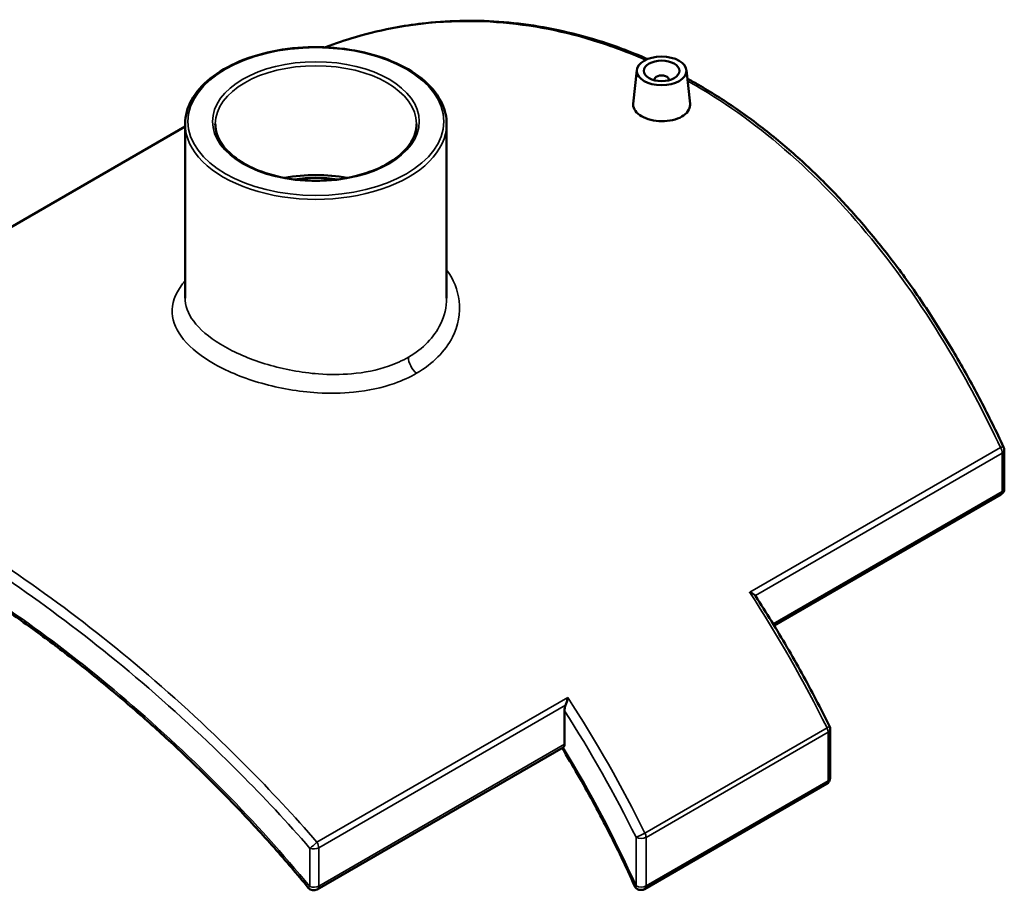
# Model space of a CAD drawing. Header units: millimetres. Extents: x -145 to 1380, y -196 to 822.
# Tile 9 of 9: x 902 to 1179, y 540 to 785. Entities that reach past the tile are written whole.
import ezdxf

# ---------------------------------------------------------------- set-up
doc = ezdxf.new("R2010")
doc.units = ezdxf.units.MM
doc.layers.add('Visible (ANSI)', color=7, linetype='Continuous', lineweight=50)
doc.layers.add('Visible Narrow (ANSI)', color=7, linetype='Continuous', lineweight=35)

msp = doc.modelspace()

# ---------------------------------------------------------------- linework, layer by layer
at = {"layer": 'Visible (ANSI)'}
for p, q in [((1075.368, 770.571), (1074.348, 761.067)), ((1089.341, 770.571), (1090.36, 761.082)), ((1080.355, 767.675), (1080.355, 767.871)), ((1084.355, 767.675), (1084.355, 767.871)), ((792.113, 664.584), (948.16, 754.677)), ((948.16, 755.42), (948.16, 706.332)), ((1021.812, 755.42), (1021.812, 706.332)), ((1178.859, 652.756), (1178.859, 663.545)), ((1177.859, 651.023), (1114.038, 614.177)), ((1054.99, 580.761), (1054.99, 590.181)), ((1129.822, 584.958), (1129.822, 571.308)), ((1054.577, 579.847), (985.386, 539.899)), ((1077.556, 539.978), (1128.822, 569.576))]:
    msp.add_line(p, q, dxfattribs=at)
for centre, start, end in [((1176.859, 663.545), 0, 25.04487), ((1176.859, 652.756), 300, 0), ((1127.822, 584.958), 0, 26.27762), ((1127.822, 571.308), 300, 0), ((1076.556, 541.71), 204.10505, 300), ((984.386, 541.631), 219.39075, 300)]:
    msp.add_arc(centre, 2, start, end, dxfattribs=at)
for major_axis in [(7, 0), (5, 0)]:
    msp.add_ellipse((1082.355, 770.321), major_axis=major_axis, ratio=0.5773503, dxfattribs=at)
for centre, major_axis, start_param, end_param in [((1082.355, 767.871), (-2, 0), 2.9638821, 6.4608959), ((984.986, 724.638), (28.328, 0), 1.2567311, 1.8848615), ((984.986, 724.638), (26.912, 0), 1.343753, 1.7978397), ((1053.575, 581.578), (1, -1.732), 0.0468389, 0.7853982)]:
    msp.add_ellipse(centre, major_axis=major_axis, ratio=0.5773503, start_param=start_param, end_param=end_param, dxfattribs=at)
for points, knots in [([(1078.392, 773.652), (1075.993, 774.701), (1073.581, 775.675), (1067.5, 777.929), (1063.816, 779.111), (1056.427, 781.125), (1052.721, 781.956), (1045.308, 783.266), (1041.602, 783.744), (1034.213, 784.351), (1030.53, 784.479), (1023.211, 784.388), (1019.575, 784.17), (1013.273, 783.491), (1010.592, 783.104), (1003.95, 781.904), (1000.02, 780.972), (993.29, 778.99), (990.457, 778.031), (987.671, 776.962)], [21.333482, 21.333482, 21.333482, 21.333482, 22.3102233, 22.3102233, 23.7863745, 23.7863745, 25.2625256, 25.2625256, 26.7386767, 26.7386767, 28.2148278, 28.2148278, 29.6909789, 29.6909789, 30.7980923, 30.7980923, 32.4587623, 32.4587623, 33.6951879, 33.6951879, 33.6951879, 33.6951879]), ([(948.16, 755.42), (948.16, 757.689), (948.77, 759.954), (951.145, 764.28), (952.936, 766.337), (957.544, 770.044), (960.383, 771.685), (966.796, 774.359), (970.372, 775.39), (977.889, 776.741), (981.829, 777.063), (989.68, 776.967), (993.591, 776.551), (1000.997, 775.02), (1004.491, 773.905), (1010.715, 771.076), (1013.442, 769.362), (1017.837, 765.492), (1019.508, 763.336), (1021.383, 759.23), (1021.812, 757.326), (1021.812, 755.42)], [2.3561945, 2.3561945, 2.3561945, 2.3561945, 2.663015, 2.663015, 2.9785761, 2.9785761, 3.30156, 3.30156, 3.6251375, 3.6251375, 3.9480946, 3.9480946, 4.2708133, 4.2708133, 4.5938389, 4.5938389, 4.9174793, 4.9174793, 5.2400293, 5.2400293, 5.4977871, 5.4977871, 5.4977871, 5.4977871]), ([(1178.671, 664.392), (1176.607, 668.808), (1174.457, 673.161), (1169.987, 681.716), (1167.666, 685.917), (1162.854, 694.147), (1160.363, 698.174), (1155.214, 706.031), (1152.557, 709.861), (1147.079, 717.299), (1144.26, 720.908), (1138.465, 727.884), (1135.49, 731.25), (1129.394, 737.72), (1126.273, 740.823), (1119.895, 746.746), (1116.639, 749.566), (1110.005, 754.904), (1106.628, 757.422), (1099.768, 762.141), (1096.285, 764.342), (1091.71, 766.984), (1090.657, 767.575), (1089.601, 768.151)], [4.5964099, 4.5964099, 4.5964099, 4.5964099, 6.072561, 6.072561, 7.5487121, 7.5487121, 9.0248633, 9.0248633, 10.5010144, 10.5010144, 11.9771655, 11.9771655, 13.4533166, 13.4533166, 14.9294677, 14.9294677, 16.4056189, 16.4056189, 17.88177, 17.88177, 19.3579211, 19.3579211, 19.7970711, 19.7970711, 19.7970711, 19.7970711]), ([(1088.031, 757.449), (1087.319, 757.038), (1086.416, 756.688), (1084.439, 756.24), (1083.364, 756.141), (1081.35, 756.173), (1080.276, 756.306), (1078.301, 756.803), (1077.399, 757.166), (1075.975, 757.988), (1075.357, 758.503), (1074.537, 759.62), (1074.334, 760.224), (1074.333, 760.881), (1074.338, 760.974), (1074.348, 761.067)], [2.4175051, 2.4175051, 2.4175051, 2.4175051, 2.7197498, 2.7197498, 3.0219946, 3.0219946, 3.3241261, 3.3241261, 3.6262576, 3.6262576, 3.9283891, 3.9283891, 4.2305206, 4.2305206, 4.2794307, 4.2794307, 4.2794307, 4.2794307]), ([(1090.359, 761.082), (1090.37, 760.983), (1090.376, 760.885), (1090.378, 760.191), (1090.178, 759.553), (1089.361, 758.388), (1088.744, 757.86), (1088.031, 757.449)], [6.59860779, 6.59860779, 6.59860779, 6.59860779, 6.6477658, 6.6477658, 6.95014047, 6.95014047, 7.25251515, 7.25251515, 7.25251515, 7.25251515]), ([(1013.314, 755.42), (1013.314, 753.674), (1012.8, 751.923), (1010.787, 748.632), (1009.333, 747.091), (1005.648, 744.367), (1003.441, 743.178), (998.471, 741.247), (995.711, 740.507), (989.91, 739.556), (986.871, 739.346), (980.828, 739.485), (977.825, 739.833), (972.171, 741.047), (969.52, 741.913), (964.842, 744.063), (962.815, 745.346), (959.575, 748.182), (958.366, 749.734), (956.975, 752.673), (956.658, 754.047), (956.658, 755.42)], [5.4977871, 5.4977871, 5.4977871, 5.4977871, 5.8372135, 5.8372135, 6.1607919, 6.1607919, 6.4763496, 6.4763496, 6.7918775, 6.7918775, 7.1082069, 7.1082069, 7.4247918, 7.4247918, 7.7409553, 7.7409553, 8.0562861, 8.0562861, 8.3725924, 8.3725924, 8.6393798, 8.6393798, 8.6393798, 8.6393798]), ([(982.84, 540.362), (979.706, 544.178), (976.493, 547.939), (969.93, 555.34), (966.581, 558.98), (959.77, 566.122), (956.309, 569.625), (949.301, 576.481), (945.753, 579.834), (938.597, 586.375), (934.989, 589.562), (927.736, 595.758), (924.091, 598.766), (916.792, 604.588), (913.138, 607.401), (905.844, 612.818), (902.204, 615.422), (894.967, 620.404), (891.368, 622.783), (884.236, 627.303), (880.703, 629.443), (873.723, 633.473), (870.277, 635.362), (863.494, 638.878), (860.156, 640.504), (853.609, 643.484), (850.399, 644.837), (844.124, 647.262), (841.059, 648.334), (835.089, 650.191), (832.184, 650.975), (826.544, 652.252), (823.81, 652.745), (818.523, 653.437), (815.97, 653.636), (811.666, 653.727), (809.873, 653.684), (805.526, 653.371), (803.037, 652.998), (798.296, 651.886), (796.044, 651.147), (793.905, 650.226)], [5.6319785, 5.6319785, 5.6319785, 5.6319785, 7.1231178, 7.1231178, 8.614257, 8.614257, 10.1053963, 10.1053963, 11.5965356, 11.5965356, 13.0876748, 13.0876748, 14.5788141, 14.5788141, 16.0699534, 16.0699534, 17.5610927, 17.5610927, 19.0522319, 19.0522319, 20.5433712, 20.5433712, 22.0345105, 22.0345105, 23.5256497, 23.5256497, 25.016789, 25.016789, 26.5079283, 26.5079283, 27.9990675, 27.9990675, 29.4902068, 29.4902068, 30.9813461, 30.9813461, 32.0997005, 32.0997005, 33.7772322, 33.7772322, 35.4547639, 35.4547639, 35.4547639, 35.4547639]), ([(1107.157, 623.519), (1107.16, 623.518), (1107.162, 623.517), (1107.428, 623.425), (1107.678, 623.321), (1108.118, 623.1), (1108.313, 622.982), (1108.585, 622.772), (1108.681, 622.683), (1108.755, 622.592)], [-0.0008961, -0.0008961, -0.0008961, -0.0008961, 0, 0, 0.08937951, 0.08937951, 0.17454196, 0.17454196, 0.23286916, 0.23286916, 0.23286916, 0.23286916]), ([(1108.822, 622.499), (1110.345, 620.14), (1111.842, 617.762), (1114.783, 612.968), (1116.227, 610.552), (1119.06, 605.689), (1120.449, 603.241), (1123.169, 598.315), (1124.5, 595.838), (1127.102, 590.859), (1128.374, 588.356), (1129.615, 585.843)], [5.41196057, 5.41196057, 5.41196057, 5.41196057, 5.45156844, 5.45156844, 5.49117632, 5.49117632, 5.53078419, 5.53078419, 5.57039206, 5.57039206, 5.60999994, 5.60999994, 5.60999994, 5.60999994]), ([(1055.318, 591.741), (1055.442, 592.037), (1055.548, 592.354), (1055.754, 593.091), (1055.84, 593.518), (1055.891, 593.915), (1055.891, 593.918), (1055.892, 593.921)], [0, 0, 0, 0, 0.09779633, 0.09779633, 0.23101001, 0.23101001, 0.23189883, 0.23189883, 0.23189883, 0.23189883]), ([(1055.318, 591.741), (1055.237, 591.543), (1055.167, 591.336), (1055.037, 590.835), (1054.99, 590.468), (1054.99, 590.181)], [-1.19821547, -1.19821547, -1.19821547, -1.19821547, -1.1379152, -1.1379152, -1.03247687, -1.03247687, -1.03247687, -1.03247687]), ([(1054.304, 579.689), (1055.787, 577.258), (1057.242, 574.807), (1060.143, 569.78), (1061.586, 567.202), (1064.406, 562.014), (1065.782, 559.404), (1068.463, 554.156), (1069.768, 551.518), (1072.305, 546.221), (1073.537, 543.561), (1074.731, 540.893)], [5.45566861, 5.45566861, 5.45566861, 5.45566861, 5.49823245, 5.49823245, 5.54236235, 5.54236235, 5.58649226, 5.58649226, 5.63062216, 5.63062216, 5.67475206, 5.67475206, 5.67475206, 5.67475206])]:
    msp.add_open_spline(points, degree=3, knots=knots, dxfattribs=at)
for points in [[(1108.821, 622.498), (1108.8, 622.531), (1108.778, 622.562), (1108.755, 622.592)], [(1054.577, 579.847), (1054.591, 579.855), (1054.606, 579.864), (1054.621, 579.875)]]:
    msp.add_open_spline(points, degree=3, dxfattribs=at)
at = {"layer": 'Visible Narrow (ANSI)'}
for p, q in [((792.211, 664.63), (948.16, 754.667)), ((1177.761, 664.282), (1107.157, 623.519)), ((1108.755, 622.592), (1178.273, 662.729)), ((1178.273, 662.729), (1178.273, 651.939)), ((1178.273, 651.939), (1113.733, 614.677)), ((1055.892, 593.921), (985.288, 553.157)), ((985.8, 551.604), (1055.318, 591.741)), ((1128.927, 585.338), (1077.662, 555.74)), ((1077.97, 554.543), (1129.236, 584.141)), ((1129.236, 584.141), (1129.236, 570.491)), ((1054.99, 580.761), (985.8, 540.815)), ((1129.236, 570.491), (1077.97, 540.893)), ((1075.142, 554.543), (1075.142, 540.893)), ((1077.97, 540.893), (1077.97, 554.543)), ((983.313, 551.446), (983.313, 540.656)), ((985.8, 540.815), (985.8, 551.604))]:
    msp.add_line(p, q, dxfattribs=at)
for major_axis in [(-36.026, 0), (29.128, 0)]:
    msp.add_ellipse((984.986, 756.073), major_axis=major_axis, ratio=0.5773503, dxfattribs=at)
for centre, major_axis, ratio, start_param, end_param in [((984.986, 755.42), (-28.328, 0), 0.5773503, 3.1415927, 6.2831853), ((984.986, 755.42), (-36.826, 0), 0.5773503, 0, 3.1415927), ((1013.855, 688.083), (-2, 3.464), 0.5773503, 0.7853982, 2.1678051), ((1176.859, 663.545), (1.812, 0.847), 0.1728976, 0, 0.9708349), ((1176.859, 663.545), (1, -1.732), 0.5773503, 0.7853982, 1.6643331), ((1176.859, 663.545), (2, 0), 0.5773503, 5.4977871, 6.2831853), ((1176.859, 652.756), (1, -1.732), 0.5773503, 0, 0.7853982), ((1176.859, 652.756), (2, 0), 0.5773503, 5.4977871, 6.2831853), ((1010.619, 544.702), (107, -185.329), 0.5773503, 1.4585835, 1.6643331), ((959.353, 515.104), (-107, 185.329), 0.5773503, 4.6001762, 4.8059257), ((957.939, 514.288), (106, -183.597), 0.5773503, 1.4585835, 1.652019), ((1127.822, 584.958), (1.793, 0.885), 0.0914292, 5.3308459, 6.2831853), ((1127.822, 584.958), (1, -1.732), 0.5773503, 0.7853982, 1.4585835), ((1127.822, 584.958), (2, 0), 0.5773503, 5.4977871, 6.2831853), ((957.939, 514.288), (-101, 174.937), 0.5773503, 4.5354241, 4.7542773), ((1127.822, 571.308), (2, 0), 0.5773503, 5.4977871, 6.2831853), ((1127.822, 571.308), (1, -1.732), 0.5773503, 0, 0.7853982), ((1076.556, 555.36), (-1.793, -0.885), 0.0914292, 0.618457, 2.1892533), ((1076.556, 555.36), (-1, 1.732), 0.5773503, 3.9269908, 4.6001762), ((984.386, 552.421), (-1.509, -1.313), 0.0225767, 0.7606184, 2.1920754), ((984.386, 552.421), (-1, 1.732), 0.5773503, 3.9269908, 4.8059257), ((1076.556, 555.36), (2, 0), 0.5773503, 3.9269908, 5.4977871), ((984.386, 552.421), (2, 0), 0.5773503, 4.1464522, 5.4977871), ((984.386, 541.631), (-2, 0), 0.5773503, 1.0048595, 2.3561945), ((984.386, 541.631), (1, -1.732), 0.5773503, 0, 0.7853982), ((1076.556, 541.71), (-1.826, -0.817), 0.1437383, 0, 0.6229192), ((1076.556, 541.71), (-2, 0), 0.5773503, 0.7853982, 2.3561945), ((1076.556, 541.71), (1, -1.732), 0.5773503, 0, 0.7853982), ((984.386, 541.631), (-1.546, -1.269), 0.0526683, 0, 0.7616987)]:
    msp.add_ellipse(centre, major_axis=major_axis, ratio=ratio, start_param=start_param, end_param=end_param, dxfattribs=at)
for points, knots in [([(987.714, 776.961), (991.65, 778.46), (995.678, 779.738), (1010.791, 783.593), (1022.337, 784.735), (1043.719, 783.556), (1053.503, 781.805), (1068.087, 777.322), (1072.959, 775.503), (1077.78, 773.379)], [-33.664209, -33.664209, -33.664209, -33.664209, -31.9013103, -31.9013103, -27.1710542, -27.1710542, -23.264497, -23.264497, -21.2895323, -21.2895323, -21.2895323, -21.2895323]), ([(1089.675, 767.46), (1090.371, 767.073), (1091.066, 766.679), (1091.759, 766.279), (1101.054, 760.913), (1110.056, 754.385), (1127.167, 739.275), (1135.275, 730.696), (1150.664, 711.532), (1157.907, 700.886), (1169.259, 681.457), (1173.676, 672.995), (1177.761, 664.282)], [-19.6492342, -19.6492342, -19.6492342, -19.6492342, -19.3579347, -19.3579347, -19.3579347, -15.4513725, -15.4513725, -11.5448153, -11.5448153, -7.500563, -7.500563, -4.5964099, -4.5964099, -4.5964099, -4.5964099]), ([(1013.325, 685.181), (1017.931, 687.84), (1021.427, 691.388), (1025.079, 698.601), (1025.724, 702.122), (1024.964, 708.631), (1023.771, 711.633), (1021.812, 714.332)], [-22.2428748, -22.2428748, -22.2428748, -22.2428748, -20.5519875, -20.5519875, -19.1600078, -19.1600078, -17.9172265, -17.9172265, -17.9172265, -17.9172265]), ([(948.16, 711.216), (947.824, 710.829), (947.511, 710.438), (945.305, 707.456), (944.394, 704.77), (944.696, 699.594), (945.78, 697.099), (949.799, 692.2), (952.831, 689.807), (960.363, 685.579), (964.853, 683.746), (974.698, 680.948), (980.066, 680.005), (988.856, 679.483), (992.286, 679.534), (999.683, 680.273), (1003.593, 681.106), (1009.358, 683.142), (1011.433, 684.088), (1013.325, 685.181)], [-9.8207868, -9.8207868, -9.8207868, -9.8207868, -9.6080899, -9.6080899, -8.2046233, -8.2046233, -6.8876759, -6.8876759, -5.5005284, -5.5005284, -4.1188239, -4.1188239, -2.709227, -2.709227, -1.8057619, -1.8057619, -0.6945238, -0.6945238, 0, 0, 0, 0]), ([(1011.026, 689.716), (1009.319, 688.731), (1007.444, 687.884), (1002.229, 686.08), (998.684, 685.365), (991.967, 684.783), (988.85, 684.78), (980.849, 685.372), (975.954, 686.301), (966.958, 688.959), (962.846, 690.67), (955.927, 694.558), (953.129, 696.736), (949.391, 701.158), (948.362, 703.395), (948.169, 705.868), (948.16, 706.1), (948.16, 706.332)], [0, 0, 0, 0, 0.6945238, 0.6945238, 1.8057619, 1.8057619, 2.709227, 2.709227, 4.1188239, 4.1188239, 5.5005284, 5.5005284, 6.8876759, 6.8876759, 8.2046233, 8.2046233, 8.3410319, 8.3410319, 8.3410319, 8.3410319]), ([(1021.811, 706.332), (1021.81, 703.833), (1021.229, 701.334), (1018.316, 695.356), (1015.181, 692.115), (1011.026, 689.716)], [19.4624656, 19.4624656, 19.4624656, 19.4624656, 20.5519875, 20.5519875, 22.2428748, 22.2428748, 22.2428748, 22.2428748]), ([(985.288, 553.157), (978.885, 560.533), (972.217, 567.695), (955.829, 584.216), (945.937, 593.333), (926.253, 610.018), (916.469, 617.629), (897.095, 631.432), (887.508, 637.622), (878.213, 642.988), (868.918, 648.354), (859.916, 652.897), (842.805, 660.159), (834.697, 662.878), (817.98, 666.749), (809.626, 667.451), (798.645, 666.321), (795.331, 665.638), (792.211, 664.63)], [-30.6631439, -30.6631439, -30.6631439, -30.6631439, -27.7589908, -27.7589908, -23.7147385, -23.7147385, -19.8081813, -19.8081813, -15.9016191, -15.9016191, -15.9016191, -11.9950569, -11.9950569, -8.0884996, -8.0884996, -3.3582435, -3.3582435, -1.1401215, -1.1401215, -1.1401215, -1.1401215]), ([(791.425, 662.233), (794.518, 663.218), (797.803, 663.88), (808.692, 664.955), (816.98, 664.23), (833.572, 660.343), (841.622, 657.627), (858.617, 650.391), (867.561, 645.872), (876.799, 640.539), (886.036, 635.205), (895.567, 629.058), (914.833, 615.359), (924.565, 607.809), (944.147, 591.263), (953.99, 582.225), (970.302, 565.851), (976.939, 558.754), (983.313, 551.446)], [1.1401215, 1.1401215, 1.1401215, 1.1401215, 3.3582435, 3.3582435, 8.0884996, 8.0884996, 11.9950569, 11.9950569, 15.9016191, 15.9016191, 15.9016191, 19.8081813, 19.8081813, 23.7147385, 23.7147385, 27.7589908, 27.7589908, 30.6631439, 30.6631439, 30.6631439, 30.6631439]), ([(983.313, 540.656), (975.739, 549.859), (967.705, 558.745), (950.384, 576.377), (941.049, 585.055), (922.426, 600.956), (913.146, 608.216), (894.752, 621.374), (885.641, 627.269), (876.799, 632.374), (867.957, 637.479), (859.384, 641.793), (843.07, 648.675), (835.329, 651.241), (820.644, 654.57), (813.732, 655.273), (801.57, 654.663), (796.236, 653.495), (791.425, 651.443)], [5.6319785, 5.6319785, 5.6319785, 5.6319785, 9.2056713, 9.2056713, 13.0647332, 13.0647332, 16.8040503, 16.8040503, 20.5433724, 20.5433724, 20.5433724, 24.2826946, 24.2826946, 28.0220116, 28.0220116, 31.8810736, 31.8810736, 35.4547639, 35.4547639, 35.4547639, 35.4547639])]:
    msp.add_open_spline(points, degree=3, knots=knots, dxfattribs=at)

doc.saveas('drawing.dxf')
